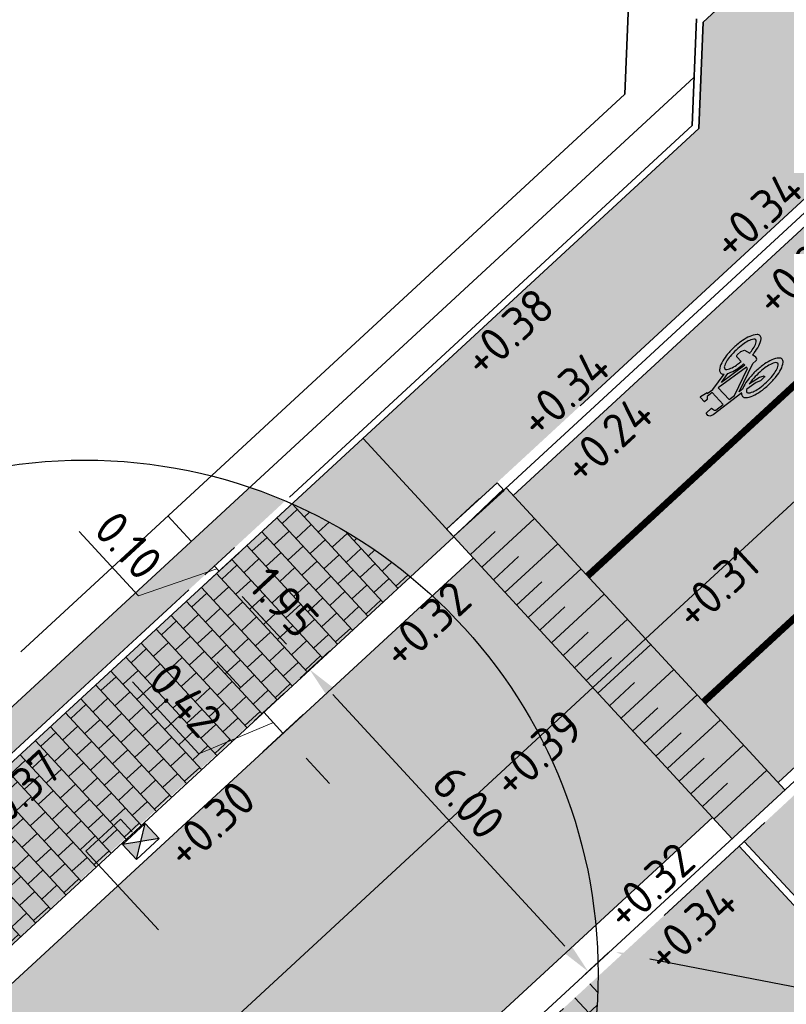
# Model space of a CAD drawing. Header units: metres. Extents: x 132493 to 134960, y 502695 to 503907.
# Tile 19 of 144: x 132700 to 132711, y 502834 to 502849. Entities that reach past the tile are written whole.
import ezdxf
from ezdxf import colors
from ezdxf.entities.mleader import LeaderData, LeaderLine
from ezdxf.math import Vec2, Vec3

# ---------------------------------------------------------------- set-up
doc = ezdxf.new("R2010")
doc.units = ezdxf.units.M
for name, pattern in [('RI-HWA_KOLKAANSLUITING', [4.3, 2.5, -1.8]), ('VH-OPSLUITBAND_100X200', [16, 8, -2, 4, -2]), ('VH-TROTTOIRBAND_130-150', [15, 5, -2, 2, -2, 2, -2]), ('VW-1-1_STREEP', [2, 1, -1]), ('XX-PROJECTGRENS', [18, 12, -3, 0, -3])]:
    doc.linetypes.add(name, pattern=pattern)
doc.layers.get('Defpoints').update_dxf_attribs({"color": 3})
for name, color, linetype, lineweight, plot in [('ARC-hoev-bss-kf-kv-rood-kleurecht', 43, 'Continuous', 35, False), ('ARC-hoev-btt-300x300x45-grijs-nieuw', 8, 'Continuous', 18, False), ('ARC-hoev-btt-300x300x80-grijs-nieuw', 40, 'Continuous', 18, False), ('ARC-hoev-fietsstrook-plateau-drempel-afalt rood', 241, 'Continuous', 18, False), ('ARC-hoev-gras zaaien', 73, 'Continuous', 35, False), ('ARC-hoev-markering-plateau-bss-kf-zwartwit', 5, 'Continuous', 35, False), ('ARC-hoev-nieuw-asfalt-streetprint', 215, 'Continuous', 35, False)]:
    doc.layers.add(name, color=color, linetype=linetype, lineweight=lineweight, plot=plot)
for name, color, linetype, lineweight in [('N-WE-GR-GRAS-A-200', 81, 'Continuous', 18), ('N-WE-KG-GRENS_WERKGRENS-G', 5, 'XX-PROJECTGRENS', 35), ('N-WE-RI-HWA_KOLKAANSLUITING_PVC_125-G', 160, 'RI-HWA_KOLKAANSLUITING', 25), ('N-WE-RI-KOLK-S', 150, 'Continuous', 25), ('N-WE-VH-GOOT_BSS_ACHTERKANT-G', 202, 'Continuous', 35), ('N-WE-VH-GOOT_TEGEL-G', 170, 'Continuous', 35), ('N-WE-VH-KANTOPSLUITING_OPSLUITBAND_100X200-G', 150, 'VH-OPSLUITBAND_100X200', 35), ('N-WE-VH-KANTOPSLUITING_TROTTOIRBAND_130 150-G', 210, 'VH-TROTTOIRBAND_130-150', 35), ('N-WE-VH-KANTOPSLUITING_TROTTOIRBAND_130 150_250_EINDVERLOOPBAND-S', 210, 'Continuous', 25), ('N-WE-VH-KANTOPSLUITING_VOORKANTBAND-G', 7, 'Continuous', 35), ('N-WE-VH-KANTVERHARDING-G', 2, 'Continuous', 18), ('N-WE-VW-MARKERING_LANGS_STREEP_11_010-G', 7, 'VW-1-1_STREEP', 13), ('N-WE-VW-MARKERING_SYMBOOL-S', 7, 'Continuous', 25), ('N01-WE-VH-VERHARDING_BETONSTRAATSTEEN_ELLEBOOG-A', 252, 'Continuous', 18), ('N01-WE-VH-VERHARDING_TEGEL_HALFST-A', 165, 'Continuous', 18), ('X-XX-AL-AANPIJLING-T25', 7, 'Continuous', 25), ('X-XX-AL-DETAIL1-M', 7, 'Continuous', 18), ('X-XX-AL-DETAIL1-T25', 7, 'Continuous', 25)]:
    doc.layers.add(name, color=color, linetype=linetype, lineweight=lineweight)
doc.styles.add('NLCS-ISO-M200-T25', font='NLCS-ISO.ttf', dxfattribs={"height": 0.5})
doc.dimstyles.new('NLCS-M200-T25-PIJL_L2_H1', dxfattribs={"dimscale": 0.2, "dimtxt": 2.5, "dimasz": 2.5, "dimexe": 2, "dimexo": 2, "dimgap": 0.7, "dimtad": 1, "dimzin": 0, "dimdsep": 46, "dimtxsty": 'NLCS-ISO-M200-T25', "dimcen": 0, "dimdle": 2, "dimclrd": 256, "dimclre": 256, "dimclrt": 256, "dimadec": 1, "dimazin": 0, "dimtfac": 1, "dimtdec": 3, "dimtofl": 0, "dimtmove": 0, "dimatfit": 3, "dimfxl": 2, "dimfxlon": 1, "dimtfillclr": 256, "dimtolj": 1, "dimtzin": 0, "dimlwd": -1, "dimlwe": -1, "dimarcsym": 0})

# ---------------------------------------------------------------- blocks, each defined once
blk = doc.blocks.new('*D210')
at = {"layer": 'Defpoints', "color": 0, "transparency": 16777216}
for p in [(132703.690749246, 502838.9756810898), (132708.1916868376, 502834.9650899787), (132707.8550865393, 502834.6545748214)]:
    blk.add_point(p, dxfattribs=at)
at = {"layer": 'X-XX-AL-DETAIL1-M', "transparency": 16777216}
for p, q in [((132703.9847545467, 502839.2469021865), (132704.4175718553, 502839.6461779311)), ((132704.4625929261, 502839.0074502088), (132707.8526604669, 502835.332596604)), ((132708.14909184, 502834.9257959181), (132708.4856921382, 502835.2363110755))]:
    blk.add_line(p, q, dxfattribs=at)
for points in [[(132704.5238440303, 502839.063954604), (132704.4013418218, 502838.9509458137), (132704.123566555, 502839.3749568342)], [(132707.9139115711, 502835.3891009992), (132707.7914093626, 502835.2760922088), (132708.1916868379, 502834.9650899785)]]:
    blk.add_solid(points, dxfattribs=at)
at = {"layer": 'X-XX-AL-DETAIL1-M', "transparency": 16777216, "insert": (132706.444281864, 502837.434463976), "char_height": 0.5, "attachment_point": 5, "rotation": 312.69166420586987, "style": 'NLCS-ISO-M200-T25'}
blk.add_mtext('\\A1;6.00', dxfattribs=at)
blk = doc.blocks.new('*D211')
at = {"layer": 'Defpoints', "color": 0, "transparency": 16777216}
for p in [(132702.1809792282, 502840.2359254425), (132704.1235665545, 502839.3749568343), (132703.690749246, 502838.9756810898)]:
    blk.add_point(p, dxfattribs=at)
at = {"layer": 'X-XX-AL-DETAIL1-M', "transparency": 16777216}
for p, q in [((132702.5073584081, 502840.5370115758), (132703.0953690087, 502841.0794537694)), ((132703.1403900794, 502840.4407260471), (132703.7845401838, 502839.7424634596)), ((132703.9847545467, 502839.2469021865), (132704.4175718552, 502839.646177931))]:
    blk.add_line(p, q, dxfattribs=at)
for points in [[(132703.2016411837, 502840.4972304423), (132703.0791389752, 502840.384221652), (132702.8013637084, 502840.8082326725)], [(132703.845791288, 502839.7989678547), (132703.7232890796, 502839.6859590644), (132704.1235665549, 502839.3749568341)]]:
    blk.add_solid(points, dxfattribs=at)
at = {"layer": 'X-XX-AL-DETAIL1-M', "transparency": 16777216, "insert": (132703.7491202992, 502840.3560353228), "char_height": 0.5, "attachment_point": 5, "rotation": 312.69166420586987, "style": 'NLCS-ISO-M200-T25'}
blk.add_mtext('\\A1;1.95', dxfattribs=at)
blk = doc.blocks.new('*D212')
at = {"layer": 'Defpoints', "color": 0, "transparency": 16777216}
for p in [(132703.0204465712, 502838.3512392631), (132703.7349292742, 502838.4451880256), (132703.084071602, 502837.8447691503)]:
    blk.add_point(p, dxfattribs=at)
at = {"layer": 'X-XX-AL-DETAIL1-M', "transparency": 16777216}
for p, q in [((132703.1142375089, 502839.1180216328), (132702.7752111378, 502839.4855282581)), ((132702.508258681, 502838.1423778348), (132701.5386432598, 502839.1934467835)), ((132703.3144518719, 502838.6224603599), (132703.7472691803, 502839.0217361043)), ((132703.4409239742, 502838.1739669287), (132704.0289345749, 502838.7164091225)), ((132703.45326388, 502838.7505150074), (132703.7349292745, 502838.4451880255)), ((132703.5940965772, 502838.5978515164), (132702.508258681, 502838.1423778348)), ((132704.0739556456, 502838.0776814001), (132704.4129820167, 502837.7101747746))]:
    blk.add_line(p, q, dxfattribs=at)
for points in [[(132703.1754886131, 502839.174526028), (132703.0529864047, 502839.0615172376), (132703.45326388, 502838.7505150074)], [(132704.1352067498, 502838.1341857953), (132704.0127045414, 502838.0211770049), (132703.7349292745, 502838.4451880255)]]:
    blk.add_solid(points, dxfattribs=at)
at = {"layer": 'X-XX-AL-DETAIL1-M', "transparency": 16777216, "insert": (132702.3101061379, 502838.9323528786), "char_height": 0.5, "attachment_point": 5, "rotation": 312.69166420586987, "style": 'NLCS-ISO-M200-T25'}
blk.add_mtext('\\A1;0.42', dxfattribs=at)
blk = doc.blocks.new('*D213')
at = {"layer": 'Defpoints', "color": 0, "transparency": 16777216}
for p in [(132702.8012928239, 502840.8081672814), (132702.300670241, 502840.4823928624), (132702.4646925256, 502840.4976521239)]:
    blk.add_point(p, dxfattribs=at)
at = {"layer": 'X-XX-AL-DETAIL1-M', "transparency": 16777216}
for p, q in [((132702.3944611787, 502841.2491752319), (132702.0554348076, 502841.6166818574)), ((132701.6259458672, 502840.4497219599), (132700.7580383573, 502841.3905389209)), ((132702.5946755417, 502840.7536139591), (132703.0274928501, 502841.1528897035)), ((132702.7586978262, 502840.7688732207), (132703.0952981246, 502841.0793883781)), ((132702.767390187, 502840.8449179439), (132701.6259458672, 502840.4497219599)), ((132702.7334875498, 502840.8816686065), (132702.8012928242, 502840.8081672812)), ((132703.1403191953, 502840.4406606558), (132703.4793455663, 502840.0731540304))]:
    blk.add_line(p, q, dxfattribs=at)
for points in [[(132702.4557122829, 502841.3056796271), (132702.3332100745, 502841.1926708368), (132702.7334875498, 502840.8816686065)], [(132703.2015702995, 502840.497165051), (132703.0790680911, 502840.3841562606), (132702.8012928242, 502840.8081672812)]]:
    blk.add_solid(points, dxfattribs=at)
at = {"layer": 'X-XX-AL-DETAIL1-M', "transparency": 16777216, "insert": (132701.4786472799, 502841.1845710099), "char_height": 0.5, "attachment_point": 5, "rotation": 312.69166420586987, "style": 'NLCS-ISO-M200-T25'}
blk.add_mtext('\\A1;0.10', dxfattribs=at)
blk = doc.blocks.new('SVH-TROTTOIRBAND EINDVERLOOPBAND_130 150X250_150X120_LINKS_L1000_HD-MM')
at = {"linetype": 'Continuous', "lineweight": 0}
for p in [(-900, 0), (0, 20)]:
    blk.add_line(p, (-100, 20), dxfattribs=at)
blk.add_lwpolyline([(-1000, 0), (0, 0), (0, 150), (-1000, 150)], close=True, dxfattribs=at)
blk = doc.blocks.new('N-SRI-KOLK_STRAAT_450X300-SO')
h = blk.add_hatch(color=256)
h.dxf.hatch_style = 1
h.paths.add_polyline_path([(-7.127631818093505e-14, 0.7499999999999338), (-1.125000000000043, 1.49999999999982), (-1.125000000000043, 4.75175454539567e-14)])
h.paths.add_polyline_path([(1.1249999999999, 4.75175454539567e-14), (1.1249999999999, 1.49999999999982), (-7.122080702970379e-14, 0.7499999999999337)])
for p, q in [((-1.125000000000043, 4.75175454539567e-14), (1.1249999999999, 1.49999999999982)), ((1.1249999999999, 4.75175454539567e-14), (-1.125000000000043, 1.49999999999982))]:
    blk.add_line(p, q)
at = {"flags": 128}
blk.add_lwpolyline([(-1.125000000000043, 4.75175454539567e-14), (1.1249999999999, 4.75175454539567e-14), (1.1249999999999, 1.49999999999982), (-1.125000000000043, 1.49999999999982)], close=True, dxfattribs=at)
blk = doc.blocks.new('N-SVW-MARKERING_SYMBOOL_FIETS_1.35')
h = blk.add_hatch(color=256)
h.paths.add_polyline_path([(-0.04499837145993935, 1.349999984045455), (-0.06976901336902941, 1.349999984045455), (-0.06976901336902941, 1.35), (-0.0945396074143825, 1.35, 0.2360683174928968), (-0.1193102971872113, 1.325229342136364), (-0.131695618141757, 1.288073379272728), (-0.1832587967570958, 0.7663029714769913, 0.006813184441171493), (-0.1885121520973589, 0.7728116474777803, 0.2231196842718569), (-0.2307781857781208, 0.7926605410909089, 0.2231196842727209), (-0.2730442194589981, 0.7728116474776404, 0.09064812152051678), (-0.3271133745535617, 0.6765780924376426, 0.04745077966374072), (-0.3555239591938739, 0.5585754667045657, 0.03537354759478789), (-0.3670167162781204, 0.3963302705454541, 0.03537354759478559), (-0.3555239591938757, 0.2340850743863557, 0.04745077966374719), (-0.3271133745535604, 0.1160824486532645, 0.09064812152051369), (-0.2730442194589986, 0.01984889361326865, 0.2231196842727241), (-0.2307781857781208, -2.710505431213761e-20, 0.223119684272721), (-0.1885121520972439, 0.01984889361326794, 0.0906481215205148), (-0.1344429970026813, 0.116082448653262, 0.04745077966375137), (-0.1060324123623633, 0.2340850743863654, 0.03537354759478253), (-0.0945396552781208, 0.3963302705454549, 0.03537354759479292), (-0.1060324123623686, 0.5585754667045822, 0.04745077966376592), (-0.1344429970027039, 0.6765780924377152, 0.038863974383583), (-0.1533803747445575, 0.7202944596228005), (-0.1478054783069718, 0.7834766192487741), (0.01692823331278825, 0.3546412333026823), (0.01692823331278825, 0.2972477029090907, 0.5446649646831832), (0.05408419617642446, 0.2600917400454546), (0.1103382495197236, 0.2722041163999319, 0.008345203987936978), (0.1151182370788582, 0.2340850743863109, 0.04745077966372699), (0.1435288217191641, 0.1160824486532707, 0.09064812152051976), (0.1975979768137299, 0.01984889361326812, 0.2231196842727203), (0.2398640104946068, -2.710505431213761e-20, 0.2231196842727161), (0.2821300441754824, 0.01984889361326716, 0.09064812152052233), (0.336199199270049, 0.1160824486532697, 0.04745077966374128), (0.3646097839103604, 0.2340850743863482, 0.03537354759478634), (0.376102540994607, 0.3963302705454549, 0.03537354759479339), (0.3646097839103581, 0.5585754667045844, 0.04745077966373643), (0.3361991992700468, 0.6765780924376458, 0.09064812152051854), (0.2821300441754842, 0.7728116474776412, 0.22311968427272), (0.2398640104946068, 0.7926605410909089, 0.2231196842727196), (0.1975979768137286, 0.7728116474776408, 0.006813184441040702), (0.1923446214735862, 0.7663029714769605), (0.1407814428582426, 1.040366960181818), (0.1531667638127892, 1.139449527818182), (0.165552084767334, 1.127064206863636), (0.1903227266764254, 1.238532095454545, 0.5489458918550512), (0.1779374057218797, 1.25091741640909), (0.091240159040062, 1.25091741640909), (0.091240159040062, 1.201376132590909), (0.1226163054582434, 1.169999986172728), (0.1160108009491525, 1.077522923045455), (-0.1218602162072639, 1.077522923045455), (-0.1098166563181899, 1.214016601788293, -0.2817769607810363), (-0.06976901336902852, 1.238532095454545), (-0.04499837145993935, 1.238532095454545)])
h.paths.add_polyline_path([(0.1036254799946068, 0.9660550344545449), (0.04169887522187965, 0.4582568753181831), (0.01692823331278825, 0.4582568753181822), (-0.1403706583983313, 0.8677379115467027), (-0.131695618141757, 0.966055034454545)], flags=16)
h.paths.add_polyline_path([(0.1283961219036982, 0.8793577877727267), (0.1608345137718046, 0.7171658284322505, 0.03598583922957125), (0.1435288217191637, 0.6765780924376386, 0.04745077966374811), (0.1151182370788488, 0.5585754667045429, 0.02190482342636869), (0.1052926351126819, 0.4582568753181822), (0.07885483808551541, 0.4582568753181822)], flags=16)
h.paths.add_polyline_path([(-0.2051783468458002, 0.6923682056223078, -0.01664003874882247), (-0.1957776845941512, 0.677412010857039), (-0.2183928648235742, 0.5077981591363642), (-0.2431635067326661, 0.4458715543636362), (-0.2431635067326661, 0.3715596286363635, 0.7207592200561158), (-0.2307781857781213, 0.3591743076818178, 0.1622776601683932), (-0.2183928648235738, 0.3715596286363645), (-0.1936222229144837, 0.4211009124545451), (-0.1688515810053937, 0.5449541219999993), (-0.1643679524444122, 0.5957685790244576, -0.03090717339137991), (-0.1514351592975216, 0.5235743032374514, -0.02887400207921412), (-0.1440809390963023, 0.3963302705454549, -0.0288740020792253), (-0.1514351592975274, 0.2690862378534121, -0.03940657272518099), (-0.169473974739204, 0.177386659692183, -0.08052682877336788), (-0.2051783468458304, 0.1002923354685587, -0.249059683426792), (-0.2307781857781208, 0.08669724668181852, -0.2490596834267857), (-0.2563780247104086, 0.100292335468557, -0.08052682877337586), (-0.2920823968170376, 0.1773866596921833, -0.03940657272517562), (-0.3101212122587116, 0.269086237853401, -0.02887400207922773), (-0.3174754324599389, 0.3963302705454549, -0.02887400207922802), (-0.310121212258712, 0.5235743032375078, -0.03940657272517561), (-0.2920823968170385, 0.615273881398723, -0.08052682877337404), (-0.256378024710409, 0.692368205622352, -0.2490596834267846), (-0.2307781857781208, 0.7059632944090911, -0.2490596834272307)], flags=16)
h.paths.add_polyline_path([(0.2398640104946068, 0.7059632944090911, -0.2490596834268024), (0.2654638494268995, 0.6923682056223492, -0.08052682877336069), (0.3011682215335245, 0.6152738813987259, -0.03940657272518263), (0.3192070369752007, 0.5235743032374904, -0.02887400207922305), (0.3265612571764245, 0.3963302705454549, -0.02887400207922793), (0.3192070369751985, 0.2690862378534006, -0.03940657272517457), (0.301168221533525, 0.1773866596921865, -0.08052682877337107), (0.2654638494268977, 0.100292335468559, -0.2490596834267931), (0.2398640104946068, 0.08669724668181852, -0.2490596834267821), (0.214264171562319, 0.1002923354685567, -0.08052682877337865), (0.1785597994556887, 0.1773866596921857, -0.03940657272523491), (0.1605209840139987, 0.2690862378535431, -0.003097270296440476), (0.1590287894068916, 0.2826879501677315), (0.2398640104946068, 0.3096330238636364), (0.2646346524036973, 0.3591743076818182), (0.2646346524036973, 0.4334862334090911, 0.4142135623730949), (0.2398640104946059, 0.4582568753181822), (0.1549042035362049, 0.4582568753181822, -0.01484253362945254), (0.160520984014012, 0.5235743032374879, -0.0394065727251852), (0.1785597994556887, 0.6152738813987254, -0.08052682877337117), (0.2142641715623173, 0.6923682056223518, -0.2490596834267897)], flags=16)
at = {"flags": 128}
for points in [[(-0.1832587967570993, 0.7663029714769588), (-0.131695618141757, 1.288073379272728), (-0.1193102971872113, 1.325229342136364, -0.4142135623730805), (-0.06976901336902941, 1.349999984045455), (-0.04499837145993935, 1.349999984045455), (-0.04499837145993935, 1.238532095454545), (-0.06976901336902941, 1.238532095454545, 0.2817769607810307), (-0.1098166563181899, 1.214016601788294), (-0.1218602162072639, 1.077522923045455), (0.1160108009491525, 1.077522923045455), (0.1226163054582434, 1.169999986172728), (0.091240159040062, 1.201376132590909), (0.091240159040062, 1.25091741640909), (0.1779374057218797, 1.25091741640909, -0.5489458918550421), (0.1903227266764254, 1.238532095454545), (0.165552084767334, 1.127064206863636), (0.1531667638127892, 1.139449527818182), (0.1407814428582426, 1.040366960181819), (0.1923446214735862, 0.7663029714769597)], [(-0.1885121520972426, 0.7728116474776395, 0.22311968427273), (-0.2307781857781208, 0.7926605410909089, 0.2231196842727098), (-0.2730442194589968, 0.7728116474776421, 0.09064812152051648), (-0.3271133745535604, 0.676578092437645, 0.04745077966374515), (-0.3555239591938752, 0.558575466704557, 0.03537354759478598), (-0.3670167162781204, 0.3963302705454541, 0.0353735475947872), (-0.3555239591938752, 0.2340850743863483, 0.04745077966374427), (-0.3271133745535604, 0.1160824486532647, 0.09064812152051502), (-0.2730442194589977, 0.01984889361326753, 0.2231196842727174), (-0.2307781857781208, -2.710505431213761e-20, 0.2231196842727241), (-0.1885121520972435, 0.01984889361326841, 0.09064812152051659), (-0.1344429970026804, 0.1160824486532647, 0.04745077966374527), (-0.106032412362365, 0.2340850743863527, 0.03537354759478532), (-0.0945396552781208, 0.3963302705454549, 0.03537354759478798), (-0.1060324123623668, 0.5585754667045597, 0.04745077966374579), (-0.1344429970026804, 0.676578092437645, 0.03886397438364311), (-0.1533803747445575, 0.7202944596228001), (-0.1478054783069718, 0.7834766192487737), (0.01692823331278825, 0.3546412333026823), (0.01692823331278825, 0.2972477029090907, 0.544664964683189), (0.0540841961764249, 0.2600917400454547), (0.1103382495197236, 0.2722041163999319, 0.008345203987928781), (0.1151182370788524, 0.2340850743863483, 0.04745077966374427), (0.1435288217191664, 0.1160824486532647, 0.09064812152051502), (0.1975979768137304, 0.01984889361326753, 0.2231196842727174), (0.2398640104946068, -2.710505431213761e-20, 0.2231196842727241), (0.2821300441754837, 0.01984889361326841, 0.09064812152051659), (0.3361991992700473, 0.1160824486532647, 0.04745077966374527), (0.3646097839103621, 0.2340850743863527, 0.03537354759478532), (0.376102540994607, 0.3963302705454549, 0.03537354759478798), (0.3646097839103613, 0.5585754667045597, 0.04745077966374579), (0.3361991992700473, 0.676578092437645, 0.09064812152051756), (0.2821300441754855, 0.7728116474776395, 0.22311968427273), (0.2398640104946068, 0.7926605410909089, 0.2231196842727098), (0.1975979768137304, 0.7728116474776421)]]:
    blk.add_lwpolyline(points, format="xyb", dxfattribs=at)
blk.add_lwpolyline([(-0.1403706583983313, 0.8677379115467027), (0.01692823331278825, 0.4582568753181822), (0.04169887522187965, 0.4582568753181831), (0.1036254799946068, 0.966055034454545), (-0.131695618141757, 0.966055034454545)], close=True, dxfattribs=at)
for points in [[(0.1608345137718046, 0.7171658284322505, 0.03598583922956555), (0.1435288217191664, 0.676578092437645, 0.04745077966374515), (0.1151182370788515, 0.558575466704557, 0.02190482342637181), (0.1052926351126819, 0.4582568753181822), (0.07885483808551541, 0.4582568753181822), (0.1283961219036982, 0.8793577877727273)], [(-0.1643679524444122, 0.5957685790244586), (-0.1688515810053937, 0.5449541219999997), (-0.1936222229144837, 0.4211009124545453), (-0.2183928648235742, 0.3715596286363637, -0.1622776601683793), (-0.2307781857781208, 0.359174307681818, -0.7207592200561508), (-0.2431635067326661, 0.3715596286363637), (-0.2431635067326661, 0.4458715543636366), (-0.2183928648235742, 0.5077981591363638), (-0.1957776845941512, 0.6774120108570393, 0.01664003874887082), (-0.205178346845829, 0.6923682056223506, 0.2490596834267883), (-0.2307781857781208, 0.7059632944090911, 0.2490596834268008), (-0.2563780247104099, 0.6923682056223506, 0.08052682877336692), (-0.2920823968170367, 0.6152738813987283, 0.0394065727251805), (-0.3101212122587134, 0.523574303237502, 0.02887400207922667), (-0.3174754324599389, 0.3963302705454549, 0.02887400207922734), (-0.3101212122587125, 0.2690862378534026, 0.03940657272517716), (-0.2920823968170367, 0.1773866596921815, 0.08052682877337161), (-0.2563780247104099, 0.1002923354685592, 0.2490596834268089), (-0.2307781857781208, 0.08669724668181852, 0.2490596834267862), (-0.2051783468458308, 0.1002923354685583, 0.08052682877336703), (-0.169473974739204, 0.1773866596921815, 0.0394065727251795), (-0.1514351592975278, 0.2690862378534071, 0.02887400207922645), (-0.1440809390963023, 0.3963302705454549, 0.02887400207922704), (-0.1514351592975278, 0.523574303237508, 0.0309071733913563)], [(0.3265612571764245, 0.3963302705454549, 0.02887400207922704), (0.3192070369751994, 0.523574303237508, 0.0394065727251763), (0.3011682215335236, 0.6152738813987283, 0.08052682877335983), (0.2654638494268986, 0.6923682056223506, 0.2490596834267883), (0.2398640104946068, 0.7059632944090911, 0.2490596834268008), (0.2142641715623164, 0.6923682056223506, 0.08052682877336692), (0.17855979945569, 0.6152738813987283, 0.0394065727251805), (0.1605209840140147, 0.523574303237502, 0.01484253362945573), (0.1549042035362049, 0.4582568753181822), (0.2398640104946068, 0.4582568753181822, -0.4142135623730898), (0.2646346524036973, 0.4334862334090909), (0.2646346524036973, 0.359174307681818), (0.2398640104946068, 0.3096330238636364), (0.1590287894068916, 0.2826879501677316, 0.003097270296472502), (0.1605209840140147, 0.2690862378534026, 0.03940657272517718), (0.17855979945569, 0.1773866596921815, 0.0805268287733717), (0.2142641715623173, 0.1002923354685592, 0.2490596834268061), (0.2398640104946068, 0.08669724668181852, 0.2490596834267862), (0.2654638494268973, 0.1002923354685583, 0.08052682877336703), (0.3011682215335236, 0.1773866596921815, 0.0394065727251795), (0.3192070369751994, 0.2690862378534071, 0.02887400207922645)]]:
    blk.add_lwpolyline(points, format="xyb", close=True, dxfattribs=at)
for centre, radius, start, end in [((-0.4247008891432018, 0.5768019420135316), 0.3069282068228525, 38.12735981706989, 39.68880251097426), ((0.4337867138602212, 0.5768019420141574), 0.3069282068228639, 140.3111974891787, 141.8726401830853)]:
    blk.add_arc(centre, radius, start, end)

msp = doc.modelspace()

# ---------------------------------------------------------------- hatches: boundary and pattern name
at = {"layer": 'ARC-hoev-bss-kf-kv-rood-kleurecht', "transparency": 33554636}
h = msp.add_hatch(color=256, dxfattribs=at)
h.dxf.hatch_style = 1
edge = h.paths.add_edge_path()
edge.add_line((132682.0862506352, 502821.1000973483), (132685.0179562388, 502816.8538399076))
edge.add_line((132685.0179562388, 502816.8538399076), (132689.1325467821, 502819.6946399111))
edge.add_arc((132692.7801339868, 502814.4115056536), 6.419999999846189, 40.62499084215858, 124.62201642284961, ccw=False)
edge.add_line((132697.6528330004, 502818.5916018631), (132697.7807066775, 502818.4378006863))
edge.add_line((132697.7807066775, 502818.4378006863), (132701.7846389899, 502821.6965898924))
edge.add_arc((132706.9182309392, 502825.6076831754), 6.453713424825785, 128.2188617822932, 217.302430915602, ccw=False)
edge.add_line((132702.9255309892, 502830.678064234), (132710.0087577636, 502837.2123700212))
edge.add_line((132710.0087577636, 502837.2123700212), (132706.5123085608, 502841.001471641))
edge.add_line((132706.5123085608, 502841.001471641), (132699.6739330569, 502834.6930421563))
edge.add_arc((132697.5399965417, 502836.9490758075), 3.105378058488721, 208.2726015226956, 313.40685760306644, ccw=False)
edge.add_line((132694.805077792, 502835.4781603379), (132693.3881593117, 502837.5622389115))
edge.add_line((132693.3881593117, 502837.5622389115), (132689.4517652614, 502834.8859725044))
edge.add_line((132689.4517652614, 502834.8859725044), (132691.7126369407, 502831.5605629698))
edge.add_arc((132689.1655584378, 502829.828861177), 3.079999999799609, -53.00102923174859, 34.210908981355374, ccw=False)
edge.add_arc((132632.596294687, 502904.9016154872), 97.08000021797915, 304.6220164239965, 306.9989707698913, ccw=False)
edge.add_line((132687.753267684, 502825.0127253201), (132682.0862506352, 502821.1000973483))
at = {"layer": 'ARC-hoev-btt-300x300x45-grijs-nieuw', "transparency": 33554687}
h = msp.add_hatch(color=256, dxfattribs=at)
h.dxf.hatch_style = 1
edge = h.paths.add_edge_path()
edge.add_line((132704.9024879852, 502842.7465284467), (132706.1235863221, 502841.4236624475))
edge.add_line((132706.1235863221, 502841.4236624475), (132706.4919844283, 502841.762214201))
edge.add_line((132706.4919844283, 502841.762214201), (132711.5755822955, 502846.4535499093))
edge.add_line((132711.5755822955, 502846.4535499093), (132711.6901244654, 502849.2803457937))
edge.add_line((132711.6901244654, 502849.2803457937), (132724.4318456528, 502861.0345450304))
edge.add_arc((132679.1040198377, 502910.1701808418), 66.84999999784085, 312.6916642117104, 329.4112436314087)
edge.add_line((132736.6513011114, 502876.1520545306), (132759.0557166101, 502914.052825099))
edge.add_line((132759.0557166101, 502914.052825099), (132758.2740006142, 502914.4990392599))
edge.add_line((132758.2740006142, 502914.4990392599), (132735.8765433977, 502876.6100397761))
edge.add_arc((132679.1040198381, 502910.1701808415), 65.94999999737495, 312.69166421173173, 329.41124363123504, ccw=False)
edge.add_line((132723.8215981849, 502861.6960569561), (132709.8697294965, 502848.8254007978))
edge.add_line((132709.8697294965, 502848.8254007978), (132709.8070729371, 502847.2710282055))
edge.add_line((132709.8070729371, 502847.2710282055), (132704.9024879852, 502842.7465284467))
at = {"layer": 'ARC-hoev-btt-300x300x80-grijs-nieuw', "transparency": 33554585}
h = msp.add_hatch(color=256, dxfattribs=at)
h.dxf.hatch_style = 1
edge = h.paths.add_edge_path()
edge.add_line((132699.3891509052, 502835.0017477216), (132701.5327485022, 502837.0035679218))
edge.add_line((132701.5327485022, 502837.0035679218), (132706.2318703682, 502841.3162906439))
edge.add_line((132706.2318703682, 502841.3162906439), (132704.9024879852, 502842.7465284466))
edge.add_line((132704.9024879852, 502842.7465284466), (132699.675047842, 502837.9241934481))
edge.add_line((132699.675047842, 502837.9241934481), (132696.6951560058, 502838.2204054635))
edge.add_line((132696.6951560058, 502838.2204054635), (132694.6324888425, 502836.4893735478))
edge.add_line((132694.6324888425, 502836.4893735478), (132695.3480598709, 502835.426524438))
edge.add_arc((132697.5482048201, 502836.9227458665), 2.660698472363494, 214.217889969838, 313.7809619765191)
h = msp.add_hatch(color=256, dxfattribs=at)
h.dxf.hatch_style = 1
h.paths.add_polyline_path([(132714.4494137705, 502832.4213260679), (132712.4093045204, 502834.6216963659), (132710.3955252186, 502836.7936683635), (132706.5630763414, 502833.2582185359), (132708.5697327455, 502831.0829909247), (132709.9514671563, 502828.2411390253)])
at = {"layer": 'ARC-hoev-fietsstrook-plateau-drempel-afalt rood', "transparency": 33554661}
h = msp.add_hatch(color=256, dxfattribs=at)
h.dxf.hatch_style = 1
h.paths.add_polyline_path([(132707.0982159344, 502841.9149226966), (132708.1832386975, 502840.7390373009), (132712.9012501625, 502845.0914965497), (132711.8057415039, 502846.2577168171)])
h = msp.add_hatch(color=256, dxfattribs=at)
h.dxf.hatch_style = 1
h.paths.add_polyline_path([(132709.8785971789, 502838.9017050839), (132710.963624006, 502837.7258152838), (132715.7084911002, 502842.1030571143), (132714.6129824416, 502843.2692773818)])
at = {"layer": 'ARC-hoev-gras zaaien', "transparency": 33554623}
h = msp.add_hatch(color=256, dxfattribs=at)
h.dxf.hatch_style = 1
edge = h.paths.add_edge_path()
edge.add_line((132715.2334538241, 502838.0829729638), (132714.025350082, 502839.4619368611))
edge.add_line((132714.025350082, 502839.4619368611), (132716.8077176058, 502842.0286823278))
edge.add_line((132716.8077176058, 502842.0286823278), (132718.0604284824, 502840.698457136))
edge.add_arc((132408.1261602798, 503172.8587736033), 454.3013608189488, 312.5317811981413, 313.01750312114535, ccw=False)
h.paths.add_polyline_path([(132712.4147172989, 502834.7629393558), (132718.7515481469, 502840.6942124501), (132716.8315392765, 502842.7309177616), (132716.4639373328, 502842.3937347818), (132713.6880560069, 502839.8469338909), (132710.4690267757, 502836.8614738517)])
at = {"layer": 'ARC-hoev-markering-plateau-bss-kf-zwartwit', "transparency": 33554559}
h = msp.add_hatch(color=256, dxfattribs=at)
h.dxf.hatch_style = 1
h.paths.add_polyline_path([(132706.9964535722, 502842.025206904), (132711.0653041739, 502837.6156201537), (132710.293540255, 502836.9036647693), (132706.2275264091, 502841.3101772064)])
at = {"layer": 'ARC-hoev-nieuw-asfalt-streetprint', "transparency": 33554534}
h = msp.add_hatch(color=256, dxfattribs=at)
h.dxf.hatch_style = 1
h.paths.add_polyline_path([(132708.1832016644, 502840.7390774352), (132709.8785930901, 502838.9017095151), (132714.6129824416, 502843.2692773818), (132712.9012501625, 502845.0914965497)])
at = {"layer": 'N-WE-GR-GRAS-A-200', "transparency": 33554559}
h = msp.add_hatch(dxfattribs=at)
h.set_pattern_fill('AGR-GRAS_02', color=256, scale=0.02, angle=41.18807900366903, pattern_type=2)
h.set_pattern_definition([(19.88062735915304, (198195.1922261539, -11126.61067763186), (0.1200683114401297, 0.256092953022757), [0.04999999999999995, -0.1499999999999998]), (19.88062735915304, (198195.2548631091, -11126.46042247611), (0.1200683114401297, 0.256092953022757), [0.04999999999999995, -0.1499999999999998]), (109.880627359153, (198195.1872299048, -11126.53804817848), (-0.256092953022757, 0.1200683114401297), [0.05, -0.15]), (109.880627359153, (198195.2386578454, -11126.44501502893), (-0.256092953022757, 0.1200683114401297), [0.05, -0.15]), (64.88062735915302, (198195.1822336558, -11126.46541872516), (-0.06801232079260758, 0.1880806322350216), [0.05000000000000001, -0.2328427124]), (154.880627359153, (198195.2956705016, -11126.57327085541), (-0.1880806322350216, -0.06801232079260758), [0.04999999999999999, -0.2328427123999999]), (46.44567855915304, (198195.2188426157, -11126.53725036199), (0.1880806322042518, 0.06801232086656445), [0.04999999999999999, -0.3972135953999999]), (46.44567855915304, (198195.2694727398, -11126.41260450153), (0.1880806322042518, 0.06801232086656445), [0.04999999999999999, -0.3972135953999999]), (83.3155761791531, (198195.3238825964, -11126.5630690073), (-0.0680123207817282, 0.1880806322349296), [0.05, -0.3972135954]), (83.3155761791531, (198195.2086407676, -11126.50903826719), (-0.0680123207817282, 0.1880806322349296), [0.05, -0.3972135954]), (83.3155761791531, (198195.291472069, -11126.53225411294), (-0.0680123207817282, 0.1880806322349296), [0.05, -0.3972135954]), (136.4456785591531, (198195.1548193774, -11126.50723328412), (-0.06801232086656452, 0.1880806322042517), [0.05, -0.3972135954]), (173.315576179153, (198195.2196404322, -11126.5688630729), (-0.1880806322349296, -0.06801232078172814), [0.04999999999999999, -0.3972135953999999])])
h.paths.add_polyline_path([(132703.7667486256, 502841.8348561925), (132703.244937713, 502842.0337433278), (132699.4662669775, 502838.5479040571), (132696.5011161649, 502838.8426507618), (132694.4049526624, 502837.080485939), (132694.6873953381, 502836.665054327), (132696.6628390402, 502838.3241107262), (132699.6402510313, 502838.0281452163)])
at = {"layer": 'N01-WE-VH-VERHARDING_BETONSTRAATSTEEN_ELLEBOOG-A', "transparency": 33554559}
h = msp.add_hatch(dxfattribs=at)
h.set_pattern_fill('AVH-BSS_KEIFORMAAT_KEPER', color=22, angle=89, pattern_type=2)
h.set_pattern_definition([(89, (0, 0), (-0.1031515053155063, 0.1068165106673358), [0.315, -0.105]), (359, (-0.2099680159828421, 0.003665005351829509), (-0.1031515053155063, 0.1068165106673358), [0.315, -0.105])])
edge = h.paths.add_edge_path()
edge.add_arc((133232.7056504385, 502209.6609686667), 821.452206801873, 130.46239120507, 130.9070470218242, ccw=False)
edge.add_line((132699.6252429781, 502834.648174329), (132705.9176382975, 502840.4475103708))
edge.add_arc((132700.8354437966, 502834.9304154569), 7.501135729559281, 5.419288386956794, 47.34959040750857, ccw=False)
edge.add_line((132708.3030511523, 502835.6388486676), (132702.9255309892, 502830.6780642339))
edge.add_line((132702.9255309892, 502830.6780642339), (132702.386221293, 502830.1802760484))
edge.add_arc((132706.8830291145, 502825.5982328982), 6.420000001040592, 134.4621036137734, 163.4060099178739)
edge.add_arc((132700.8336786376, 502834.9254160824), 7.494420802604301, 216.2649728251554, 269.2104415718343, ccw=False)
at = {"layer": 'N01-WE-VH-VERHARDING_TEGEL_HALFST-A', "transparency": 33554636}
h = msp.add_hatch(dxfattribs=at)
h.set_pattern_fill('AVH-TEGEL_300X300_HALFST', color=256, angle=273.3808000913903, pattern_type=2)
h.set_pattern_definition([(42.69166421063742, (132696.3088902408, 502828.7478292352), (0.1187960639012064, 0.3136678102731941), [0.3, -0.3]), (132.6916642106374, (132696.3088902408, 502828.7478292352), (-0.2205039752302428, -0.2034158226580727), [])])
edge = h.paths.add_edge_path()
edge.add_line((132699.3891509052, 502835.0017477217), (132705.5958265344, 502840.7274314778))
edge.add_arc((132700.8365333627, 502834.9309559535), 7.499999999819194, 50.61172091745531, 66.16667256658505)
edge.add_line((132703.8671141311, 502841.7913918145), (132699.675047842, 502837.9241934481))
edge.add_line((132699.675047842, 502837.9241934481), (132696.6951560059, 502838.2204054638))
edge.add_line((132696.6951560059, 502838.2204054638), (132694.6279922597, 502836.48563793))
edge.add_line((132694.6279922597, 502836.48563793), (132695.3480598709, 502835.426524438))
edge.add_arc((132697.5482048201, 502836.9227458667), 2.660698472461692, 214.2178899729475, 313.780961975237)
h = msp.add_hatch(dxfattribs=at)
h.set_pattern_fill('AVH-TEGEL_300X300_HALFST', color=256, angle=147.4561979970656, pattern_type=2)
h.set_pattern_definition([(132.6916642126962, (132706.5630763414, 502833.2582185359), (-0.3136678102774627, 0.1187960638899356), [0.2999999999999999, -0.2999999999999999]), (222.6916642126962, (132706.5630763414, 502833.2582185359), (0.2034158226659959, -0.2205039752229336), [])])
edge = h.paths.add_edge_path()
edge.add_line((132706.5630763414, 502833.2582185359), (132708.3364430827, 502834.8941566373))
edge.add_arc((132700.8365333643, 502834.930955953), 7.499999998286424, 336.8955004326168, 359.7188728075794, ccw=False)
edge.add_line((132707.7349634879, 502831.9878858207), (132706.5630763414, 502833.2582185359))

# ---------------------------------------------------------------- linework, layer by layer
at = {"layer": 'Defpoints', "flags": 128}
for points in [[(132709.0308616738, 502839.8203976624), (132729.8964071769, 502859.0689490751, 0.06666250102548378), (132741.1172341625, 502873.5865048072), (132751.9131079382, 502891.8495090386), (132763.8091307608, 502911.9735971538), (132764.8530636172, 502913.7395820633, -0.1999422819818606), (132791.332519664, 502933.5471159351), (132818.6911362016, 502940.4619000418)], [(132545.285029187, 502755.1474812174), (132615.254731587, 502782.0408781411, 0.05939941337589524), (132678.0718601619, 502815.1932932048), (132682.6880394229, 502818.3804006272), (132689.2124280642, 502822.8849760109, 0.03522503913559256), (132700.2017022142, 502831.6754618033), (132709.0308616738, 502839.8203976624)]]:
    msp.add_lwpolyline(points, format="xyb", dxfattribs=at)
at = {"layer": 'Defpoints'}
msp.add_circle((132700.8365333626, 502834.9309559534), 7.5, dxfattribs=at)
at = {"layer": 'N-WE-KG-GRENS_WERKGRENS-G', "flags": 128}
for points in [[(132708.726317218, 502847.7705982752), (132708.7889737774, 502849.3249708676), (132723.0757401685, 502862.504571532, 0.07308262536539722), (132734.9296173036, 502877.1697995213), (132757.8275011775, 502915.9053533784), (132758.6960745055, 502915.4095598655), (132759.1679985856, 502916.2078974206), (132760.3906122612, 502915.428677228), (132762.0341197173, 502915.8510020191, -0.02648883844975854), (132766.1507159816, 502921.6317261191), (132767.8034618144, 502923.534666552, -0.1483820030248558), (132790.4768695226, 502936.940914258), (132818.0074301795, 502943.8991565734), (132826.6721795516, 502946.2000181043), (132835.264211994, 502948.5399119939), (132853.030991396, 502954.7204042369), (132855.5430462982, 502955.5943731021), (132893.6670651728, 502969.9346445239), (132910.8290254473, 502976.3377393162), (132910.5933421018, 502976.9694320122), (132951.5685618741, 502992.095440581), (132985.7215004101, 503004.1337105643), (133023.3796153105, 503017.6374153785), (133037.161335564, 503022.778453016), (133036.8284805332, 503023.8357818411), (133048.3715800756, 503027.8953449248), (133048.7193525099, 503026.8650944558), (133128.2114173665, 503054.4031933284)], [(132708.726317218, 502847.7705982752), (132699.2922829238, 502839.067662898), (132696.3391626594, 502839.3612137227, -0.002234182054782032), (132694.4953659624, 502837.8068472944, -0.002234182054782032)]]:
    msp.add_lwpolyline(points, format="xyb", dxfattribs=at)
at = {"layer": 'N-WE-RI-HWA_KOLKAANSLUITING_PVC_125-G', "flags": 128}
msp.add_lwpolyline([(132701.5327485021, 502837.0035679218), (132701.3632353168, 502837.1873212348), (132700.8573215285, 502836.7206136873), (132705.6850557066, 502831.4873208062)], dxfattribs=at)
at = {"layer": 'N-WE-VH-GOOT_BSS_ACHTERKANT-G', "flags": 128}
msp.add_lwpolyline([(132706.5123085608, 502841.001471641), (132699.6362119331, 502834.6582442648, -0.4582620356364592), (132695.000730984, 502835.1903832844), (132693.3881593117, 502837.5622389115)], format="xyb", dxfattribs=at)
msp.add_lwpolyline([(132710.0087207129, 502837.2123358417), (132702.3956228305, 502830.1892217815)], dxfattribs=at)
at = {"layer": 'N-WE-VH-GOOT_TEGEL-G', "flags": 128}
msp.add_lwpolyline([(132707.0981748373, 502841.9149672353), (132711.8057415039, 502846.2577168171), (132725.9913669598, 502859.3440145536, 0.07308262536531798), (132738.6312374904, 502874.9816477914), (132761.3557313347, 502913.4238837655), (132762.3996641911, 502915.189868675, -0.01681794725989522), (132764.0571643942, 502917.7900433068)], format="xyb", dxfattribs=at)
msp.add_lwpolyline([(132715.7084911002, 502842.1030571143), (132710.9635829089, 502837.7258598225)], dxfattribs=at)
at = {"layer": 'N-WE-VH-KANTOPSLUITING_OPSLUITBAND_100X200-G', "flags": 128}
msp.add_lwpolyline([(132709.7088224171, 502847.3164436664), (132709.7714789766, 502848.8708162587)], dxfattribs=at)
for points in [[(132709.7088224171, 502847.3164436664), (132699.6402510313, 502838.0281452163), (132696.6628390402, 502838.3241107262, -0.002520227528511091), (132694.5715073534, 502836.5687189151)], [(132710.4690267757, 502836.8614738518), (132712.4147172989, 502834.7629393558, 0.001567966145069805), (132718.7671139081, 502840.6777006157)]]:
    msp.add_lwpolyline(points, format="xyb", dxfattribs=at)
at = {"layer": 'N-WE-VH-KANTOPSLUITING_TROTTOIRBAND_130 150-G', "flags": 128}
for points in [[(132711.5851629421, 502846.691224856), (132711.5755822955, 502846.4535499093), (132706.1229829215, 502841.4235045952)], [(132715.9138989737, 502841.8843908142), (132702.7838272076, 502829.7718456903)]]:
    msp.add_lwpolyline(points, dxfattribs=at)
at = {"layer": 'N-WE-VH-KANTOPSLUITING_VOORKANTBAND-G', "flags": 128}
for points in [[(132758.2740006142, 502914.4990392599), (132735.8765433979, 502876.6100397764, -0.07308262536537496), (132723.8215981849, 502861.6960569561), (132709.8697294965, 502848.8254007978)], [(132710.3955252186, 502836.7936683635), (132712.4093045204, 502834.621696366, 0.00160412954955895), (132718.9086801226, 502840.6733125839)]]:
    msp.add_lwpolyline(points, format="xyb", dxfattribs=at)
for points in [[(132711.8368790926, 502849.2115587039), (132711.7229580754, 502846.385426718), (132706.2246908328, 502841.3132526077)], [(132709.8070729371, 502847.2710282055), (132709.8697294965, 502848.8254007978)], [(132696.6951560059, 502838.2204054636), (132699.675047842, 502837.9241934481), (132709.8070729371, 502847.2710282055)], [(132715.8111950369, 502841.9937239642), (132702.6804049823, 502829.8805162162)]]:
    msp.add_lwpolyline(points, dxfattribs=at)
at = {"layer": 'N-WE-VH-KANTVERHARDING-G', "flags": 128}
for points in [[(132709.7373026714, 502848.0229766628), (132699.4662669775, 502838.5479040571), (132696.5011161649, 502838.8426507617, -0.002532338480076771), (132694.4049526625, 502837.080485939, -0.002532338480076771)], [(132706.2275264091, 502841.3101772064), (132699.3514297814, 502834.9669498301, -0.458262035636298), (132695.3480598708, 502835.426524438), (132694.6279922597, 502836.4856379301)]]:
    msp.add_lwpolyline(points, format="xyb", dxfattribs=at)
for points in [[(132706.2273194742, 502841.3104031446), (132704.9051166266, 502842.7436789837)], [(132711.0652179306, 502837.6157136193), (132706.9992040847, 502842.0222260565)], [(132706.6374964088, 502840.865875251), (132707.4091740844, 502841.577924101)], [(132706.4679609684, 502841.0496080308), (132706.8354265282, 502841.3886789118)], [(132710.293540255, 502836.9036647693), (132706.2275264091, 502841.3101772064)], [(132706.9765672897, 502840.4984096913), (132707.7482449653, 502841.2104585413)], [(132706.8070318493, 502840.6821424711), (132707.1744974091, 502841.0212133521)], [(132707.3156381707, 502840.1309441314), (132708.0873158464, 502840.8429929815)], [(132707.1461027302, 502840.3146769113), (132707.51356829, 502840.6537477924)], [(132707.6547090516, 502839.7634785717), (132708.4263867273, 502840.4755274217)], [(132707.4851736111, 502839.9472113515), (132707.8526391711, 502840.2862822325)], [(132707.9937799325, 502839.3960130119), (132708.7654576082, 502840.1080618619)], [(132707.8242444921, 502839.5797457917), (132708.191710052, 502839.9188166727)], [(132708.3328508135, 502839.0285474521), (132709.1045284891, 502839.7405963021)], [(132708.163315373, 502839.2122802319), (132708.5307809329, 502839.551351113)], [(132708.6719216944, 502838.6610818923), (132709.44359937, 502839.3731307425)], [(132708.5023862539, 502838.8448146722), (132708.8698518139, 502839.1838855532)], [(132709.0109925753, 502838.2936163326), (132709.782670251, 502839.0056651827)], [(132708.8414571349, 502838.4773491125), (132709.2089226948, 502838.8164199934)], [(132709.3500634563, 502837.9261507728), (132710.121741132, 502838.6381996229)], [(132709.1805280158, 502838.1098835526), (132709.5479935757, 502838.4489544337)], [(132709.6891343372, 502837.558685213), (132710.4608120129, 502838.2707340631)], [(132709.5195988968, 502837.7424179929), (132709.8870644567, 502838.0814888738)], [(132710.0282052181, 502837.1912196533), (132710.7998828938, 502837.9032685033)], [(132709.8586697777, 502837.3749524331), (132710.2261353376, 502837.7140233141)]]:
    msp.add_lwpolyline(points, dxfattribs=at)
at = {"layer": 'N-WE-VW-MARKERING_LANGS_STREEP_11_010-G', "ltscale": 4, "const_width": 0.1, "flags": 128}
for points in [[(132708.1832016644, 502840.7390774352), (132729.0328943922, 502859.9730045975, 0.06660366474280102), (132740.0383073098, 502874.2177327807), (132750.8370555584, 502892.4855996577), (132762.733078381, 502912.609687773), (132763.7770112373, 502914.3756726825, -0.01647256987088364), (132765.3421399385, 502916.8346858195)], [(132709.8785560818, 502838.9017496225), (132730.7597763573, 502858.164761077, 0.03227240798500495), (132736.7902141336, 502864.9452161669)]]:
    msp.add_lwpolyline(points, format="xyb", dxfattribs=at)

# ---------------------------------------------------------------- block references
at = {"layer": 'N-WE-RI-KOLK-S', "xscale": 0.2, "yscale": 0.2, "zscale": 0.2, "rotation": 42.98673189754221}
msp.add_blockref('N-SRI-KOLK_STRAAT_450X300-SO', (132701.7616762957, 502836.755048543), dxfattribs=at)
at = {"layer": 'N-WE-VH-KANTOPSLUITING_TROTTOIRBAND_130 150_250_EINDVERLOOPBAND-S', "xscale": 0.001, "yscale": 0.001, "zscale": 0.001, "rotation": 42.48628130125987}
msp.add_blockref('SVH-TROTTOIRBAND EINDVERLOOPBAND_130 150X250_150X120_LINKS_L1000_HD-MM', (132706.9623374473, 502841.9884602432), dxfattribs=at)
at = {"layer": 'N-WE-VW-MARKERING_SYMBOOL-S', "rotation": 133.2805805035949}
msp.add_blockref('N-SVW-MARKERING_SYMBOOL_FIETS_1.35', (132710.8655243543, 502844.0718094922), dxfattribs=at)

# ---------------------------------------------------------------- texts
at = {"layer": 'X-XX-AL-DETAIL1-T25', "char_height": 0.4999999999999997, "attachment_point": 1, "style": 'NLCS-ISO-M200-T25'}
for s, insert, rotation in [('+0.34', (132709.9427874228, 502845.6878564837), 42.69166420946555), ('+0.24', (132710.5657379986, 502844.8651686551), 42.69166421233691), ('+0.38', (132706.3075793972, 502843.9753101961), 42.69166420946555), ('+0.34', (132707.1253913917, 502843.0887970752), 42.69166420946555), ('+0.24', (132707.7598919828, 502842.4126595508), 42.69166421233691), ('+0.31', (132709.3949884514, 502840.2869264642), 42.69166421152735), ('+0.32', (132705.1199366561, 502839.7190282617, -14111.69943233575), 42.691664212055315), ('+0.39', (132706.7326786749, 502837.8309347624), 42.69166421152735), ('+0.37', (132699.130491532, 502837.2511662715, 7055.849716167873), 42.69166420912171), ('+0.30', (132701.9686818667, 502836.8038833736, -7055.849716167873), 42.691664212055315), ('+0.32', (132708.3867892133, 502835.9033992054), 42.69166421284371), ('+0.34', (132708.9728226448, 502835.2830667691), 42.69166420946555)]:
    msp.add_mtext_dynamic_manual_height_columns(s, width=2.253737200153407, gutter_width=2.499999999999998, heights=[0], dxfattribs=dict(at, insert=insert, rotation=rotation))

# ---------------------------------------------------------------- dimensions: what is measured, and where the dimension line sits
at = {"layer": 'X-XX-AL-DETAIL1-M'}
for base, p1, p2, picture, middle in [((132702.8012928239, 502840.8081672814), (132702.3006702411, 502840.4823928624), (132702.4646925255, 502840.4976521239), '*D213', (132701.531018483, 502840.5526238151)), ((132703.7349292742, 502838.4451880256), (132703.0204465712, 502838.3512392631), (132703.0840716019, 502837.8447691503), '*D212', (132702.4133312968, 502838.24527969))]:
    dim = msp.add_linear_dim(base=base, p1=p1, p2=p2, angle=312.6916642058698, dimstyle='NLCS-M200-T25-PIJL_L2_H1', override={"dimtmove": 1}, dxfattribs=at)
    dim.commit()
    dim.dimension.update_dxf_attribs({"geometry": picture, "text_midpoint": middle, "dimtype": 160})
for base, p1, p2, picture, middle in [((132704.1235665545, 502839.3749568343), (132702.1809792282, 502840.2359254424), (132703.690749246, 502838.9756810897), '*D211', (132703.7491202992, 502840.3560353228)), ((132708.1916868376, 502834.9650899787), (132703.6907492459, 502838.9756810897), (132707.8550865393, 502834.6545748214), '*D210', (132706.444281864, 502837.434463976))]:
    dim = msp.add_linear_dim(base=base, p1=p1, p2=p2, angle=312.6916642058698, dimstyle='NLCS-M200-T25-PIJL_L2_H1', dxfattribs=at)
    dim.commit()
    dim.dimension.update_dxf_attribs({"geometry": picture, "text_midpoint": middle})

# ---------------------------------------------------------------- leaders
at = {"layer": 'X-XX-AL-AANPIJLING-T25'}
ml = msp.add_multileader_mtext('Standard', dxfattribs=at)
ml.set_content('banden verlaagd aanbrengen', color=256, style='NLCS-ISO-M200-T25')
ml.set_leader_properties(color=256, linetype='ByLayer', lineweight=-1)
ml.build(insert=Vec2(0, 0))
ml.multileader.update_dxf_attribs({"text_left_attachment_type": 5, "text_right_attachment_type": 5, "dogleg_length": 0.5, "arrow_head_size": 0.5})
ctx = ml.context
ctx.base_point, ctx.char_height, ctx.arrow_head_size, ctx.landing_gap_size, ctx.plane_origin, ctx.plane_x_axis, ctx.plane_y_axis = Vec3(132722.8326651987, 502832.766673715), 0.5, 0.5, 0.18, Vec3(132694.3540342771, 502795.8223154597), Vec3(0.9371122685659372, 0.3490280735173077), Vec3(-0.3490280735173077, 0.9371122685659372)
ctx.left_attachment, ctx.right_attachment = 5, 5
notes = []
notes.append((ctx, [(0, (1, 1, 0), (132722.3641090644, 502832.5921596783), (0.9371122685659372, 0.3490280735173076), 0.5000000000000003, [(0, [(132708.6011571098, 502835.2440816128)], 0, [])])]))
ctx.mtext.insert, ctx.mtext.text_direction, ctx.mtext.rotation, ctx.mtext.flow_direction = Vec3(132722.7744771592, 502833.4386217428), Vec3(0.937112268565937, 0.3490280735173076), 0.3565337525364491, 5
for ctx, leaders in notes:
    for number, flags, end, landing, length, lines in leaders:
        leader = LeaderData()
        leader.index, (leader.has_last_leader_line, leader.has_dogleg_vector, leader.attachment_direction) = number, flags
        leader.last_leader_point, leader.dogleg_vector, leader.dogleg_length = Vec3(end), Vec3(landing), length
        for number, points, colour, breaks in lines:
            line = LeaderLine()
            line.index, line.vertices, line.color, line.breaks = number, Vec3.list(points), colors.encode_raw_color(colour), breaks
            leader.lines.append(line)
        ctx.leaders.append(leader)

doc.saveas('drawing.dxf')
